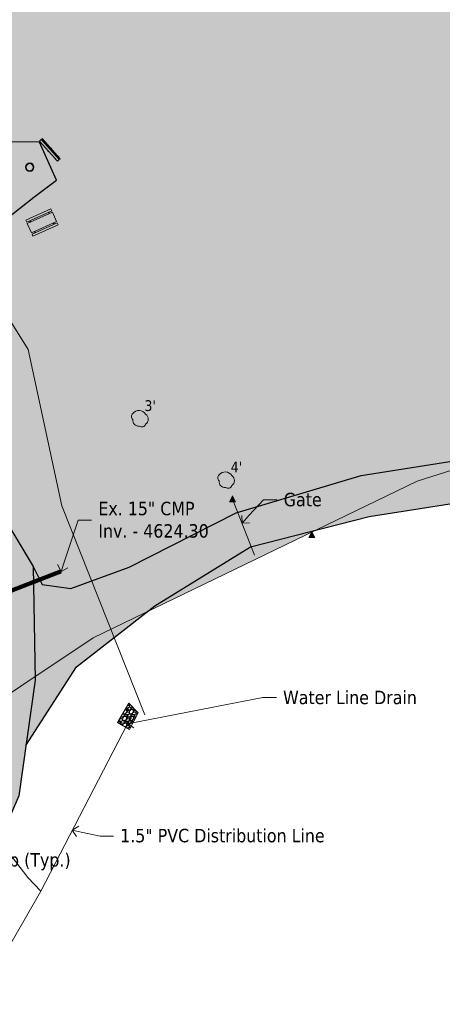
# Model space of a CAD drawing. Header units: feet. Extents: x 1134441 to 1136481, y 647925 to 649487.
# Tile 11 of 13: x 1135107 to 1135233, y 649016 to 649309. Entities that reach past the tile are written whole.
import ezdxf
from ezdxf import colors
from ezdxf.entities.mleader import LeaderData, LeaderLine
from ezdxf.math import Vec2, Vec3

# ---------------------------------------------------------------- set-up
doc = ezdxf.new("R2010")
doc.units = ezdxf.units.FT
doc.header["$LTSCALE"] = 0.75
doc.header["$MEASUREMENT"] = 0
doc.linetypes.add('HIDDEN2', pattern=[0.1875, 0.125, -0.0625])
for name, color, linetype, lineweight in [('V-ANNO-TEXT', 7, 'Continuous', 13), ('V-PVMT-ASPH', 41, 'Continuous', 25), ('V-PVMT-GRVL', 45, 'Continuous', 25), ('V-PVMT-HTCH-ASPH', 9, 'Continuous', 13), ('V-PVMT-HTCH-GRVL', 9, 'Continuous', 20), ('V-SITE-FENC', 8, 'Continuous', 18), ('V-SITE-ROCK', 144, 'Continuous', 18), ('V-SITE-SURV', 4, 'Continuous', 18)]:
    doc.layers.add(name, color=color, linetype=linetype, lineweight=lineweight)
for name, color, linetype, lineweight, true_color in [('V-SITE-FLOOD', 4, 'Continuous', 13, 0x00ffff), ('V-UTIL-POWR-LINE-UNDR', 30, 'Buried Electric', 15, 0xff7f00), ('V-UTIL-STRM-LINE', 1, 'HIDDEN2', 15, 0xff0000), ('V-UTIL-STRM-STRC-TEXT', 1, 'Continuous', 20, 0xff0000), ('V-UTIL-WATR-LINE', 5, 'W_LINE', 15, 0x0000ff), ('V-WATR-TEXT', 5, 'Continuous', 20, 0x0000ff)]:
    doc.layers.add(name, color=color, linetype=linetype, lineweight=lineweight, true_color=true_color)
doc.styles.add('SEI Annotative', font='tahoma.ttf', dxfattribs={"height": 0.1})
doc.styles.add('SEI-Dim & Leader', font='tahoma.ttf')
doc.linetypes.add('Buried Electric', pattern='A,0.15,-0.15,0.15,-0.15,0.15,-0.15,0.15,-0.15,0.15,-0.15,["UP",SEI-Dim & Leader,S=0.08,R=0,X=-0.075,Y=-0.05],-0.15', length=1.65)
doc.linetypes.add('W_LINE', pattern='A,0.15,-0.15,0.15,-0.15,0.15,-0.15,0.15,-0.15,0.15,-0.15,["W",SEI-Dim & Leader,S=0.08,R=0,X=-0.025,Y=-0.05],-0.15', length=1.65)

# ---------------------------------------------------------------- blocks, each defined once
blk = doc.blocks.new('_Open90')
at = {"color": 0, "linetype": 'ByBlock', "lineweight": -2}
for p, q in [((0, 0), (-1, 0)), ((-0.5, 0.5), (0, 0)), ((0, 0), (-0.5, -0.5))]:
    blk.add_line(p, q, dxfattribs=at)
blk = doc.blocks.new('V-LEGL- Corner Location 5')
h = blk.add_hatch(color=256)
h.dxf.hatch_style = 1
h.paths.add_polyline_path([(2.775557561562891e-17, 0.4999999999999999), (-0.45342273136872, -0.383392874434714), (0.45342273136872, -0.383392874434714)])
at = {"flags": 128}
blk.add_lwpolyline([(-0.45342273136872, -0.383392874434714), (3.061616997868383e-17, 0.5), (0.4534227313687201, -0.383392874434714)], close=True, dxfattribs=at)
blk = doc.blocks.new('Pinic Table')
at = {"layer": 'V-SITE-SURV', "transparency": 33554457}
h = blk.add_hatch(color=256, dxfattribs=at)
h.dxf.hatch_style = 1
h.paths.add_polyline_path([(4.580000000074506, -0.9179549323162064), (4.125, -0.9179549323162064), (4.125, -1.11795493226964), (4.580000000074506, -1.11795493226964)])
h.paths.add_polyline_path([(1.125, -0.9179549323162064), (0.6699999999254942, -0.9179549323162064), (0.6699999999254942, -1.11795493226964), (1.125, -1.11795493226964)])
h.paths.add_polyline_path([(4.580000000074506, -7.082045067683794), (4.125, -7.082045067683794), (4.125, -7.282045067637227), (4.580000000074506, -7.282045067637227)])
h.paths.add_polyline_path([(1.125, -7.082045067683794), (0.6699999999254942, -7.082045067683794), (0.6699999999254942, -7.282045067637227), (1.125, -7.282045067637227)])
h.paths.add_polyline_path([(0.6699999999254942, 0), (0, 0), (0, -8.199999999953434), (0.6699999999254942, -8.199999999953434)])
h.paths.add_polyline_path([(1.125, -8.199999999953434), (1.125, 0), (4.125, 0), (4.125, -8.199999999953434)])
h.paths.add_polyline_path([(4.580000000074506, 0), (5.25, 0), (5.25, -8.199999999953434), (4.580000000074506, -8.199999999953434)])
at = {"layer": 'V-SITE-SURV', "flags": 128}
for points in [[(0.6699999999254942, 0), (0, 0), (0, -8.199999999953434), (0.6699999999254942, -8.199999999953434)], [(1.125, -8.199999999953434), (1.125, 0), (4.125, 0), (4.125, -8.199999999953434)], [(4.580000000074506, 0), (5.25, 0), (5.25, -8.199999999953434), (4.580000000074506, -8.199999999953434)]]:
    blk.add_lwpolyline(points, close=True, dxfattribs=at)
for points in [[(0.6699999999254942, -0.9179549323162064), (1.125, -0.9179549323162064)], [(0.6699999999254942, -1.11795493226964), (1.125, -1.11795493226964)], [(4.125, -0.9179549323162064), (4.580000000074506, -0.9179549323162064)], [(4.125, -1.11795493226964), (4.580000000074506, -1.11795493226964)], [(0.6699999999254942, -7.082045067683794), (1.125, -7.082045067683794)], [(0.6699999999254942, -7.282045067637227), (1.125, -7.282045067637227)], [(4.125, -7.082045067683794), (4.580000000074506, -7.082045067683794)], [(4.125, -7.282045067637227), (4.580000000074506, -7.282045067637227)]]:
    blk.add_lwpolyline(points, dxfattribs=at)
blk = doc.blocks.new('Fire Pit')
at = {"layer": 'V-SITE-SURV', "transparency": 33554457}
h = blk.add_hatch(color=256, dxfattribs=at)
h.dxf.hatch_style = 1
edge = h.paths.add_edge_path()
edge.add_arc((0, 0), 1.25, 0, 360)
edge = h.paths.add_edge_path(flags=17)
edge.add_arc((0, 0), 1.05, 0, 360)
at = {"layer": 'V-SITE-SURV'}
for radius in [1.25, 1.05]:
    blk.add_circle((0, 0), radius, dxfattribs=at)
blk = doc.blocks.new('Bench')
at = {"layer": 'V-SITE-SURV', "transparency": 33554457}
h = blk.add_hatch(color=256, dxfattribs=at)
h.dxf.hatch_style = 1
h.paths.add_polyline_path([(8.081815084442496, -0.001715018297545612), (8.054184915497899, 0.6677150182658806), (-0.01381508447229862, 0.3347150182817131), (0.01381508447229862, -0.3347150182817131)])
h.paths.add_polyline_path([(0.960559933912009, -0.2956389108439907), (0.7607300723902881, -0.3038867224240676), (0.7669159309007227, -0.4537591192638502), (0.9667457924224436, -0.445511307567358)])
h.paths.add_polyline_path([(0.9226200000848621, 0.6235784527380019), (0.7227901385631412, 0.6153306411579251), (0.7330999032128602, 0.3655433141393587), (0.9329297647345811, 0.3737911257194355)], flags=17)
h.paths.add_polyline_path([(8.04387515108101, 0.9175023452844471), (8.037689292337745, 1.067374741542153), (-0.03031070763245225, 0.7343747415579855), (-0.02412484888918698, 0.5845023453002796)])
h.paths.add_polyline_path([(0.9123102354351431, 0.8733657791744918), (0.7124803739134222, 0.865117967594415), (0.7166042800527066, 0.7652030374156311), (0.9164341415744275, 0.7734508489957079)], flags=17)
h.paths.add_polyline_path([(4.109790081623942, 0.7551262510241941), (3.909960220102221, 0.7468784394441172), (3.92026998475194, 0.4970911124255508), (4.120099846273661, 0.505338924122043)])
h.paths.add_polyline_path([(4.099480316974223, 1.004913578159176), (3.899650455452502, 0.996665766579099), (3.903774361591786, 0.8967508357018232), (4.103604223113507, 0.9049986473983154)], flags=17)
h.paths.add_polyline_path([(4.147730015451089, -0.1640911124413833), (3.947900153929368, -0.1723389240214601), (3.954086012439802, -0.3222113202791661), (4.153915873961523, -0.313963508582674)], flags=17)
h.paths.add_polyline_path([(7.334900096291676, -0.03254331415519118), (7.135070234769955, -0.040791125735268), (7.141256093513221, -0.190663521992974), (7.341085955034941, -0.1824157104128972)], flags=17)
h.paths.add_polyline_path([(7.296960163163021, 0.8866740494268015), (7.0971303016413, 0.8784262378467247), (7.107440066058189, 0.6286389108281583), (7.30726992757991, 0.6368867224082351)], flags=17)
h.paths.add_polyline_path([(7.286650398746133, 1.136461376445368), (7.086820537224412, 1.128213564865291), (7.090944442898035, 1.028298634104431), (7.290774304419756, 1.036546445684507)])
at = {"layer": 'V-SITE-SURV', "flags": 128}
for points in [[(-0.03031070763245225, 0.7343747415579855), (8.037689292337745, 1.067374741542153)], [(8.037689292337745, 1.067374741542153), (-0.03031070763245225, 0.7343747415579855)], [(-0.02412484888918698, 0.5845023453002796), (-0.03031070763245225, 0.7343747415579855)], [(-0.02412484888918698, 0.5845023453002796), (8.04387515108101, 0.9175023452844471)], [(0.9164341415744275, 0.7734508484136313), (0.9123102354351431, 0.8733657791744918), (0.7124803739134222, 0.865117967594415), (0.7166042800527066, 0.7652030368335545)], [(0.7227901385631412, 0.6153306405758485), (0.7330999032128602, 0.3655433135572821)], [(0.9329297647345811, 0.3737911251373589), (0.9226200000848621, 0.6235784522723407)], [(4.103604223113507, 0.9049986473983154), (4.099480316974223, 1.004913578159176), (3.899650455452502, 0.996665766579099), (3.903774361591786, 0.8967508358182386)], [(3.909960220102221, 0.7468784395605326), (3.92026998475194, 0.4970911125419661)], [(4.120099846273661, 0.505338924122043), (4.109790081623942, 0.7551262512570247)], [(7.090944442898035, 1.028298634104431), (7.086820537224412, 1.128213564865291), (7.286650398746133, 1.136461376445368), (7.290774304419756, 1.036546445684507)], [(7.107440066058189, 0.6286389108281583), (7.0971303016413, 0.8784262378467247)], [(7.296960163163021, 0.8866740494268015), (7.30726992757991, 0.6368867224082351)], [(8.04387515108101, 0.9175023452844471), (8.037689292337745, 1.067374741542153)], [(0.7607300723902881, -0.3038867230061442), (0.7669159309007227, -0.4537591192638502), (0.9667457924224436, -0.445511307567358), (0.960559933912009, -0.2956389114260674)], [(3.947900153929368, -0.1723389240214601), (3.954086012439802, -0.3222113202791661), (4.153915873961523, -0.313963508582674), (4.147730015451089, -0.1640911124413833)], [(7.334900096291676, -0.03254331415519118), (7.341085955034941, -0.1824157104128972), (7.141256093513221, -0.190663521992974), (7.135070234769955, -0.040791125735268)]]:
    blk.add_lwpolyline(points, dxfattribs=at)
blk.add_lwpolyline([(0.01381508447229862, -0.3347150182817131), (-0.01381508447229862, 0.3347150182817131), (8.054184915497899, 0.6677150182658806), (8.081815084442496, -0.001715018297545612)], close=True, dxfattribs=at)

msp = doc.modelspace()

# ---------------------------------------------------------------- hatches: boundary and pattern name
at = {"layer": 'V-PVMT-HTCH-ASPH', "transparency": 33554483}
h = msp.add_hatch(color=256, dxfattribs=at)
h.dxf.hatch_style = 1
h.paths.add_polyline_path([(1134980.545, 648703.4819999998), (1134971.578, 648717.0359999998), (1134963.364, 648729.8020000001), (1134961.165615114, 648739.9201309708), (1134959.491, 648736.2739999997), (1134937.521, 648694.2689999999), (1134919.520670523, 648661.9556249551), (1134925.467, 648658.108), (1134936.316, 648644.9909999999), (1134945.301999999, 648633.966), (1134946.674000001, 648634.051), (1134962.433, 648666.2179999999)])
h.paths.add_polyline_path([(1135032.631, 648659.0800000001), (1135030.519, 648663.7349999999), (1135025.998, 648666.8959999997), (1135019.715, 648667.3839999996), (1135011.85, 648665.8509999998), (1135000.161, 648666.4369999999), (1134989.204, 648666.7140000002), (1134977.516, 648671.2779999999), (1134971.439, 648676.4709999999), (1134969.987442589, 648681.7606650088), (1134962.566478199, 648666.4926207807), (1134969.251, 648668.6179999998), (1134977.739, 648666.81), (1134984.634, 648664.1529999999), (1134997.665, 648662.4539999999), (1135005.438, 648662.7479999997), (1135010.120999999, 648661.2930000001), (1135010.954, 648658.7999999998), (1135010.287, 648655.9479999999), (1135013.624, 648649.0429999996), (1135023.465, 648645.6740000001), (1135031.39, 648649.4279999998)])
h.paths.add_polyline_path([(1135058.219000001, 648868.9589999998), (1135066.526000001, 648893.0619999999), (1135055.268999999, 648902.625), (1135045.039, 648911.0180000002), (1135042.256815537, 648919.107549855), (1135036.231, 648904.3329999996), (1135017.225, 648859.7709999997), (1135007.710838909, 648840.6158963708), (1135011.017, 648841.1639999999), (1135013.669, 648839.5460000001), (1135021.279, 648831.4709999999), (1135036.472, 648816.5260000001), (1135048.24, 648844.327)])
h.paths.add_polyline_path([(1135107.139, 648817.2879999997), (1135104.059, 648826.301), (1135096.897, 648838.895), (1135085.465, 648848.2429999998), (1135068.223999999, 648853.2280000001), (1135061.299, 648859.8080000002), (1135058.599, 648866.018), (1135058.219000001, 648868.9589999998), (1135048.246936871, 648844.3441228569), (1135061.255, 648847.0640000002), (1135073.164, 648847.6269999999), (1135088.804, 648841.4589999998), (1135098.121, 648828.5430000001), (1135091.665999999, 648825.2910000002), (1135085.799000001, 648821.3199999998), (1135084.27, 648815.685), (1135087.907, 648808.6319999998), (1135093.594000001, 648805.0329999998), (1135100.256, 648805.3459999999), (1135103.845, 648808.5609999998)])
h.paths.add_polyline_path([(1135103.229, 648977.3820000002), (1135098.085, 648986.54), (1135090.425, 648987.1969999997), (1135077.515, 648994.6069999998), (1135074.575686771, 648998.6879827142), (1135071.155, 648989.7429999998), (1135068.054990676, 648982.1818823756), (1135078.179, 648984.9109999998), (1135086.697, 648983.631), (1135094.608, 648980.7479999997), (1135090.109999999, 648969.6600000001), (1135081.038, 648951.7450000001), (1135069.228, 648918.0989999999), (1135062.069278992, 648896.8480551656), (1135066.476837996, 648893.1037639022), (1135073.41, 648916.8199999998), (1135084.617000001, 648949.3429999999), (1135093.605, 648967.145)])
h.paths.add_polyline_path([(1135078.139, 649039.216), (1135095.249, 649083.2009999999), (1135097.904327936, 649099.4292963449), (1135060.943, 649092.7949999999), (1135056.756, 649091.0260000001), (1135046.037, 649065.435), (1135033.956, 649031.409), (1135022.363, 648997.7909999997), (1135009.696, 648960.548), (1135010.456999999, 648959.895), (1135027.114, 648962.6239999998), (1135043.39, 648965.648), (1135048.253910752, 648964.4775401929), (1135061.037, 648995.139)])
h.paths.add_polyline_path([(1135044.710703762, 649061.6995016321), (1135033.949, 649063.6869999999), (1135023.903, 649070.1200000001), (1135015.05, 649073.6979999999), (1134998.674000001, 649074.8289999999), (1134988.450999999, 649075.1669999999), (1134981.248, 649073.1509999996), (1134975.310000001, 649067.7409999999), (1134974.306, 649061.3839999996), (1134980.040999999, 649054.9890000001), (1134988.539, 649053.9199999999), (1134994.341, 649058.2259999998), (1134996.392, 649063.2549999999), (1134997.62, 649069.0460000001), (1134999.496, 649069.7599999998), (1135014.631, 649069.7290000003), (1135034.419, 649058.5800000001), (1135040.21293883, 649049.0315975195)])
h.paths.add_polyline_path([(1135007.253, 648984.0149999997), (1135017.828550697, 648984.458995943), (1135021.046506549, 648993.9202993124), (1135001.188, 648984.1329999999), (1134989.51, 648981.1229999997), (1134985.746, 648984.1689999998), (1134979.127, 648988.0460000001), (1134973.363, 648988.0430000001), (1134968.289, 648984.551), (1134966.973, 648976.0019999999), (1134973.494, 648968.4610000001), (1134982.681, 648969.8560000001), (1134991.972, 648977.8300000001)])
h.paths.add_polyline_path([(1134804.18, 649120.744), (1134794.412, 649131.554), (1134780.393999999, 649143.5550000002), (1134774.13, 649149.548), (1134770.683167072, 649156.7844069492), (1134759.185000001, 649146.0379999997), (1134758.894449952, 649145.7626873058), (1134771.092, 649143.5759999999), (1134781.882, 649137.5439999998), (1134792.882, 649126.483), (1134793.437, 649121.2199999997), (1134786.038, 649111.3710000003), (1134786.08, 649102.3229999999), (1134795.223999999, 649096.7759999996), (1134802.731, 649099.9219999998), (1134807.99, 649107.574)])
h.paths.add_polyline_path([(1134838.573, 649166.0929999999), (1134832.046, 649168.3649999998), (1134826.939, 649167.122), (1134822.122, 649164.8139999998), (1134812.363, 649170.6140000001), (1134805.455, 649175.9640000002), (1134801.182904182, 649185.6838577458), (1134787.034722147, 649171.7892532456), (1134797.104, 649172.9869999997), (1134804.259, 649171.466), (1134820.221, 649159.7489999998), (1134829.776000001, 649149.5720000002), (1134837.834, 649149.2930000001), (1134843.036, 649157.0559999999)])
h.paths.add_polyline_path([(1134821.438999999, 649205.139), (1134829.595, 649212.8539999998), (1134818.227, 649216.4759999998), (1134792.047807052, 649225.1770165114), (1134769.905, 649204.0919999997), (1134736.142999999, 649171.2599999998), (1134700.861, 649137.4380000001), (1134690.327658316, 649125.6922222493), (1134695.482, 649125.2460000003), (1134717.182, 649118.869), (1134726.759, 649116.5759999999), (1134728.92, 649117.7659999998), (1134740.193, 649128.0419999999), (1134759.185000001, 649146.0379999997), (1134770.683167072, 649156.7844069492), (1134773.547, 649159.4610000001), (1134786.618, 649171.3799999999), (1134804.249, 649188.6949999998)])
h.paths.add_polyline_path([(1135113.185000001, 649272.673), (1135102.038, 649272.773), (1135100.279, 649265.0159999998), (1135102.481, 649256.0359999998), (1135100.472, 649252.4619999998), (1135093.149, 649247.642), (1135077.504, 649244.2829999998), (1135058.599493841, 649242.3932095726), (1135063.541, 649239.394), (1135064.411, 649239.3760000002), (1135084.134, 649241.577), (1135098.597, 649246.1969999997), (1135111.552999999, 649256.264), (1135118.305, 649261.3309999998)])
h.paths.add_polyline_path([(1135043.231, 649251.7209999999), (1135004.534, 649274.591), (1134990.075999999, 649283.0520000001), (1134969.07, 649294.98), (1134965.412, 649295.2549999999), (1134948.998, 649286.3330000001), (1134930.209721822, 649277.5478044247), (1134952.783, 649270.4580000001), (1134995.887, 649242.9359999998), (1135032.499962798, 649219.0358449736), (1135032.604, 649221.5300000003), (1135050.055, 649231.898), (1135063.541, 649239.3939999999)])
h.paths.add_polyline_path([(1135007.41, 649343.77), (1135002.089, 649343.4299999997), (1134997.585, 649341.8820000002), (1134997.98, 649333.9329999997), (1134999.856, 649327.54), (1134999.396, 649312.1260000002), (1134994.908, 649292.0419999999), (1134987.360377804, 649284.5940328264), (1134990.075999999, 649283.0520000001), (1134997.658115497, 649278.6148524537), (1135002.483, 649306.159), (1135006.036, 649324.0290000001), (1135008.97, 649334.4240000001)])
h.paths.add_polyline_path([(1134772.352378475, 649222.8830374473), (1134765.775, 649225.1749999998), (1134757.867299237, 649224.3490622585), (1134757.867869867, 649224.3546048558), (1134740.738, 649225.0949999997), (1134718.942, 649221.6040000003), (1134699.83, 649213.4580000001), (1134691.244, 649203.8509999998), (1134673.145, 649190.0800000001), (1134657.654, 649177.7999999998), (1134644.103, 649165.017), (1134622.606, 649140.1710000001), (1134610.936, 649123.3590000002), (1134605.734, 649108.2089999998), (1134603.958000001, 649096.9339999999), (1134602.218112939, 649088.04531897), (1134606.905101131, 649082.5576461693), (1134608.280999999, 649096.1370000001), (1134609.433999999, 649107.4780000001), (1134614.669, 649121.3829999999), (1134625.604, 649137.9639999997), (1134647.402, 649162.1569999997), (1134660.252, 649174.9070000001), (1134675.66, 649186.923), (1134694.971, 649195.977), (1134699.756, 649190.4179999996), (1134706.935000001, 649180.0729999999), (1134710.291744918, 649163.2892754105), (1134722.298127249, 649175.0794392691), (1134710.879, 649182.6099999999), (1134706.427, 649193.7859999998), (1134704.174000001, 649202.693), (1134705.481, 649207.1739999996), (1134719.919, 649217.5870000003), (1134741.899, 649221.591), (1134754.853, 649219.5189999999), (1134758.024, 649216.5970000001), (1134761.119, 649212.2630000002)])
h.paths.add_polyline_path([(1134622.902290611, 649059.4587418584), (1134614.332, 649073.8619999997), (1134601.606, 649088.7620000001), (1134582.909, 649053.469), (1134557.009, 649003.6779999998), (1134546.358, 648980.398), (1134536.657, 648959.6329999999), (1134533.04, 648948.3160000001), (1134533.17, 648946.702), (1134543.956999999, 648933.7829999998), (1134558.971111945, 648915.9227248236), (1134567.692, 648955.0320000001), (1134587.09, 648997.2650000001), (1134610.221, 649042.8489999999)])
h.paths.add_polyline_path([(1134582.621536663, 649052.9163711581), (1134573.482, 649051.2760000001), (1134563.562, 649051.3049999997), (1134541.067, 649055.9240000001), (1134527.543, 649059.5269999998), (1134526.308, 649062.1540000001), (1134520.228, 649071.5470000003), (1134509.901, 649070.7110000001), (1134505.467, 649061.0789999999), (1134506.579, 649055.3829999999), (1134518.888, 649051.81), (1134523.921, 649052.9249999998), (1134527.536, 649053.6659999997), (1134545.452, 649051.256), (1134564.218, 649046.2220000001), (1134569.692, 649040.9589999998), (1134573.939752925, 649036.2262285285)])
h.paths.add_polyline_path([(1134555.617121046, 649000.6357558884), (1134550.924000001, 648999.5269999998), (1134541.606, 649001.335), (1134528.674, 649013.4509999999), (1134517.619, 649025.1499999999), (1134515.54, 649037.523), (1134503.038, 649039.9919999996), (1134495.242000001, 649040.4009999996), (1134489.545, 649034.6830000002), (1134490.581999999, 649025.506), (1134493.943, 649021.1519999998), (1134512.901000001, 649019.6439999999), (1134516.607, 649019.6179999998), (1134526.489, 649009.8229999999), (1134539.043, 648996.915), (1134547.308885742, 648982.4763607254)])
h = msp.add_hatch(color=256, dxfattribs=at)
h.dxf.hatch_style = 1
h.paths.add_polyline_path([(1134734.895, 648210.6509999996), (1134727.112, 648219.568), (1134722.018, 648228.9070000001), (1134722.248, 648239.0589999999), (1134728.176, 648255.7000000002), (1134735.011, 648281.659), (1134740.591, 648331.4730000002), (1134738.56, 648359.0389999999), (1134728.26, 648395.5240000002), (1134716.817, 648435.2779999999), (1134719.073, 648456.4610000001), (1134739.308, 648493.4440000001), (1134768.632, 648523.0609999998), (1134806.595, 648556.0430000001), (1134846.377, 648585.5720000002), (1134882.618, 648612.0529999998), (1134913.498, 648651.1439999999), (1134937.521, 648694.2689999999), (1134959.491, 648736.2739999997), (1134978.544, 648777.7579999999), (1134996.663, 648818.3730000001), (1135017.225, 648859.7709999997), (1135036.231, 648904.3329999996), (1135054.039, 648947.9960000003), (1135071.155, 648989.7429999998), (1135088.834, 649035.9730000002), (1135107.038, 649078.0559999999), (1135111.950999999, 649112.435), (1135111.299000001, 649146.3479999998), (1135096.392, 649171.2000000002), (1135074.561, 649191.043), (1135034.217, 649217.915), (1134995.887, 649242.9359999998), (1134952.783, 649270.4580000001), (1134916.617000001, 649281.8169999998), (1134883.295, 649286.0240000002), (1134856.596, 649281.0779999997), (1134834.055, 649271.023), (1134795.533, 649244.798), (1134761.119, 649212.2630000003), (1134727.202, 649179.895), (1134692.663, 649145.9780000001), (1134658.754, 649108.6459999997), (1134636.194, 649076.8679999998), (1134610.221, 649042.8489999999), (1134587.09, 648997.2650000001), (1134567.692, 648955.0320000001), (1134557.27, 648908.2939999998), (1134547.325999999, 648867.1320000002), (1134544.253999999, 648853.7259999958), (1134543.597, 648850.1579999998), (1134543.788, 648849.9640000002), (1134540.670608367, 648837.8522184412), (1134538.068036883, 648825.6194752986), (1134536.986591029, 648818.5374968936), (1134536.431, 648811.395), (1134535.854269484, 648792.7814048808), (1134535.615, 648773.037), (1134535.814974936, 648765.4288633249), (1134536.459335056, 648757.8454252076), (1134538.133213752, 648745.1822317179), (1134540.247, 648732.585), (1134507.04, 648728.552), (1134507.449, 648717.8020000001), (1134501.975, 648716.8399999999), (1134498.723999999, 648714.4989999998), (1134488.642, 648710.0529999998), (1134474.749, 648701.716), (1134467.637, 648695.2290000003), (1134454.652, 648685.4649999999), (1134449.142, 648678.034), (1134448.066, 648670.2519999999), (1134451.484, 648664.983), (1134462.798, 648667.3629999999), (1134472.393999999, 648673.534), (1134480.429, 648671.452), (1134489.128, 648668.4869999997), (1134497.522, 648667.4219999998), (1134507.255, 648667.2220000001), (1134515.793735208, 648667.0465405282), (1134514.211956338, 648677.4828424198), (1134506.067250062, 648673.5595643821), (1134502.177216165, 648672.235295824), (1134497.313693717, 648671.1218309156), (1134492.390674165, 648671.3259249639), (1134486.285516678, 648673.1637658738), (1134480.181385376, 648675.4921176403), (1134475.486195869, 648678.5636320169), (1134470.964131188, 648682.9392147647), (1134469.590310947, 648687.0875405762), (1134470.093929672, 648690.5347249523), (1134472.170072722, 648693.68772901), (1134475.163246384, 648696.682328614), (1134477.554, 648698.773), (1134481.221248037, 648701.6233311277), (1134486.281558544, 648705.1762965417), (1134489.841, 648706.9620000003), (1134493.659758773, 648708.2999941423), (1134501.19171134, 648709.7739087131), (1134506.984, 648708.6969999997), (1134509.814999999, 648708.656), (1134511.472999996, 648695.554000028), (1134517.913, 648653.064), (1134530.070000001, 648649.0399999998), (1134537.146, 648644.9750000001), (1134547.5, 648640.9499999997), (1134550.755355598, 648639.994093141), (1134555.180970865, 648637.0071216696), (1134556.419, 648633.4019999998), (1134559.544, 648615.8489999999), (1134567.379, 648575.5239999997), (1134572.941, 648547.5929999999), (1134571.694, 648545.1719999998), (1134568.334, 648545.682), (1134553.843, 648548.435), (1134538.301, 648550.8089999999), (1134544.112, 648520.1140000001), (1134547.621, 648505.7039999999), (1134549.749306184, 648501.1861663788), (1134551.052406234, 648494.3636846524), (1134551.358, 648490.4309999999), (1134551.200322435, 648487.1983866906), (1134550.654747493, 648484.0082457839), (1134549.506663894, 648479.9539336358), (1134547.989, 648476.023), (1134544.876282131, 648469.9036357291), (1134541.710905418, 648465.404457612), (1134536.813467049, 648461.3155805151), (1134535.098, 648459.548), (1134532.480942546, 648456.1102692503), (1134531.016, 648453.389), (1134530.435971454, 648451.033582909), (1134530.578, 648447.9610000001), (1134530.976753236, 648446.4336426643), (1134531.620882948, 648444.992489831), (1134532.405908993, 648443.8353705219), (1134533.392, 648442.844), (1134535.276383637, 648441.6352064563), (1134538.048, 648440.6179999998), (1134541.220908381, 648440.188483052), (1134543.833000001, 648440.551), (1134544.946472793, 648441.0192387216), (1134545.929967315, 648441.7205287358), (1134547.039989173, 648442.8922349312), (1134547.943, 648444.23), (1134548.597892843, 648445.6985651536), (1134548.973096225, 648447.2621477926), (1134549.082462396, 648449.0497171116), (1134548.897, 648450.8310000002), (1134548.427246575, 648452.2966794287), (1134547.612116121, 648453.6022240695), (1134545.091432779, 648456.0205465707), (1134544.37572719, 648459.5822644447), (1134545.181813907, 648461.5018094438), (1134547.526000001, 648466.656), (1134550.118718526, 648472.0746408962), (1134553.827, 648479.7400000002), (1134554.673246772, 648481.9738128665), (1134555.161383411, 648484.3121405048), (1134555.575149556, 648488.9950459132), (1134555.618, 648493.696), (1134556.904, 648501.9199999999), (1134587.160152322, 648496.2511467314), (1134590.850426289, 648493.7984973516), (1134592.425, 648491.3870000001), (1134597.594, 648482.78), (1134605.686, 648468.4709999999, 0.09668440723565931), (1134655.470999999, 648422.6080000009), (1134689.73, 648404.9709999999), (1134696.149338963, 648398.3766053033, -0.2178928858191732), (1134718.527935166, 648335.6857125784), (1134714.448, 648288.4780000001), (1134707.611, 648262.872), (1134702.600218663, 648250.0607439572, -0.5949137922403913), (1134676.537, 648244.816), (1134668.279, 648256.0350000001), (1134666.941453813, 648263.0434197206), (1134683.547999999, 648272.5870000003), (1134684.193, 648273.8249999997), (1134680.545, 648280.9100000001), (1134668.747, 648302.355), (1134656.09, 648325.682), (1134647.136, 648342.7620000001), (1134645.665999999, 648343.8629999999), (1134628.888, 648334.787), (1134602.558, 648320.4610000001), (1134586.976, 648311.801), (1134591.653, 648303.3569999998), (1134611.418, 648265.9589999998), (1134624.847, 648241.7949999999), (1134633.882999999, 648246.4529999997), (1134642.885, 648248.98, -0.1417062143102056), (1134679.004, 648202.214), (1134676.385, 648186.6409999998), (1134663.611, 648160.466), (1134647.654999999, 648119.6749999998), (1134636.030999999, 648073.517), (1134632.452, 648030.0660000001), (1134641.003, 647975.6869999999), (1134653.314999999, 647924.656), (1134671.767, 647938.631), (1134661.365, 647978.8769999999), (1134654.64, 648028.9890000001), (1134658.324, 648070.6490000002), (1134669.301, 648112.4790000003), (1134683.956, 648152.5800000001), (1134694.367000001, 648175.6740000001), (1134696.981, 648180.108), (1134709.513, 648185.696), (1134724.142999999, 648184.6859999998), (1134732.878, 648182.7689999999), (1134772.427, 648164.2510000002), (1134803.909, 648145.9079999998), (1134820.558, 648130.0690000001), (1134836.305, 648107.6809999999), (1134853.109, 648070.4499999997), (1134857.767, 648057.4479999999), (1134879.185000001, 648052.0120000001), (1134869.618, 648079.3569999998), (1134854.823, 648117.4649999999), (1134833.748, 648146.244), (1134815.223, 648160.1869999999), (1134781.822, 648181.915), (1134743.005, 648204.661)])
h.paths.add_polyline_path([(1134684.538, 648435.2489999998), (1134660.276, 648435.094), (1134630.903151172, 648457.3682325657), (1134624.279, 648464.7209999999), (1134616.757, 648475.4979999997), (1134609.659162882, 648487.0325647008), (1134603.249, 648498.963), (1134591.751, 648526.6629999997), (1134584.58, 648549.3169999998), (1134579.313, 648578.5150000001), (1134568.325999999, 648635.892), (1134561.593, 648678.7310000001), (1134555.288000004, 648714.8619999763), (1134553.058, 648728.551), (1134550.742441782, 648741.1201033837), (1134548.948169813, 648753.7741445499), (1134548.007037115, 648763.7697386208), (1134547.593, 648773.801), (1134547.493847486, 648797.4066217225), (1134548.821146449, 648801.0899023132), (1134550.495999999, 648802.5149999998), (1134556.919, 648805.4139999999), (1134562.947096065, 648808.2635816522), (1134569.132857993, 648810.7524382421), (1134575.355075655, 648812.8351738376), (1134581.691, 648814.5410000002), (1134585.277573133, 648815.3645123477), (1134589.12899851, 648811.4984071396, 0.08007607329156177), (1134591.492243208, 648809.3666843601), (1134602.37618887, 648802.3268988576, 0.3574516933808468), (1134614.974244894, 648803.749807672), (1134620.16752813, 648809.0870256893, -0.1127130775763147), (1134623.904582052, 648811.5066153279, 0.8808980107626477), (1134620.332594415, 648827.211972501, -0.2103036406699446), (1134612.679147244, 648829.7262427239), (1134605.534, 648836.146), (1134591.184708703, 648845.5042798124), (1134594.738, 648863.6529999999), (1134576.852, 648858.625), (1134561.156048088, 648853.9872615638, -0.5777278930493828), (1134557.390124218, 648857.5699237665), (1134569.165, 648906.227), (1134583.714, 648948.5189999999), (1134603.081999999, 648991.932), (1134624.409, 649032.8169999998), (1134645.648, 649070.0619999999), (1134668.308, 649101.1380000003), (1134700.861, 649137.4380000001), (1134736.142999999, 649171.2599999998), (1134769.905, 649204.0919999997), (1134802.121, 649234.7689999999), (1134839.593, 649260.3649999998), (1134859.89, 649269.486), (1134884.931, 649274.3319999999), (1134913.790999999, 649270.2609999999), (1134943.997, 649256.0899999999), (1134987.671, 649231.4069999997), (1135026.68, 649208.1739999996), (1135066.898, 649181.5130000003), (1135088.605, 649162.1979999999), (1135100.673, 649141.5439999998), (1135100.5, 649115.2929999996), (1135095.249, 649083.2009999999), (1135078.139, 649039.216), (1135061.037, 648995.139), (1135043.38, 648952.787), (1135024.328, 648908.4010000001), (1135004.885, 648865.3819999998), (1134986.015, 648823.0860000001), (1134968.11, 648783.233), (1134949.46, 648742.307), (1134927.439999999, 648700.452), (1134903.339, 648657.756), (1134874.885, 648621.2589999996), (1134839.298, 648595.4440000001), (1134796.247, 648568.4359999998), (1134757.017, 648544.0249999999), (1134721.619, 648507.4079999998), (1134706.280999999, 648460.1660000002), (1134696.603, 648443.4469999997)], flags=16)
h.paths.add_polyline_path([(1134604.654476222, 648805.8223054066), (1134595.351, 648811.2449999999), (1134586.320643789, 648818.4267525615, -0.304796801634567), (1134584.971183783, 648822.6800139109), (1134587.045501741, 648829.774043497), (1134588.709292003, 648835.4640956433, -0.4830879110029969), (1134594.51443255, 648837.8250551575), (1134604.719890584, 648832.0657475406, -0.2249957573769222), (1134609.657971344, 648825.066114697), (1134612.098747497, 648810.9967161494, -0.6375507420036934)], flags=16)
h.paths.add_polyline_path([(1134973.494, 648968.4610000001), (1134966.973, 648976.0019999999), (1134968.289, 648984.551), (1134973.363, 648988.0430000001), (1134979.127, 648988.0460000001), (1134985.746, 648984.1689999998), (1134989.51, 648981.1229999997), (1135001.188, 648984.1329999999), (1135021.046506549, 648993.9202993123), (1135022.363, 648997.7909999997), (1135033.956, 649031.409), (1135040.21293883, 649049.0315975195), (1135034.419, 649058.5800000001), (1135014.631, 649069.7290000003), (1134999.496, 649069.7599999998), (1134997.62, 649069.0460000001), (1134996.392, 649063.2549999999), (1134994.341, 649058.2259999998), (1134988.539, 649053.9199999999), (1134980.040999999, 649054.9890000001), (1134974.306, 649061.3839999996), (1134975.310000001, 649067.7409999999), (1134981.248, 649073.1509999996), (1134988.450999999, 649075.1669999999), (1134998.674000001, 649074.8289999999), (1135015.05, 649073.6979999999), (1135023.903, 649070.1200000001), (1135033.949, 649063.6869999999), (1135044.710703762, 649061.6995016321), (1135033.956, 649031.409), (1135022.363, 648997.7909999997), (1135009.415889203, 648959.7244295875), (1135010.456999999, 648959.895), (1135009.696, 648960.548), (1135017.828550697, 648984.458995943), (1135007.253, 648984.0149999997), (1134991.972, 648977.8300000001), (1134982.681, 648969.8560000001)], flags=0)
h.paths.add_polyline_path([(1134795.223999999, 649096.7759999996), (1134786.08, 649102.3229999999), (1134786.038, 649111.3710000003), (1134793.437, 649121.2199999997), (1134792.882, 649126.483), (1134781.882, 649137.5439999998), (1134771.092, 649143.5759999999), (1134758.891075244, 649145.7632922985), (1134773.547, 649159.4610000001), (1134786.618, 649171.3799999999), (1134801.182904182, 649185.6838577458), (1134805.455, 649175.9640000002), (1134812.363, 649170.6140000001), (1134822.122, 649164.8139999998), (1134826.939, 649167.122), (1134832.046, 649168.3649999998), (1134838.573, 649166.0929999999), (1134843.036, 649157.0559999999), (1134837.834, 649149.2930000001), (1134829.776000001, 649149.5720000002), (1134820.221, 649159.7489999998), (1134804.259, 649171.466), (1134797.104, 649172.9869999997), (1134787.071622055, 649171.7936425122), (1134773.547, 649159.4610000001), (1134770.683167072, 649156.7844069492), (1134774.13, 649149.548), (1134780.393999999, 649143.5550000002), (1134794.412, 649131.554), (1134804.18, 649120.744), (1134807.99, 649107.574), (1134802.731, 649099.9219999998)], flags=0)
at = {"layer": 'V-PVMT-HTCH-GRVL', "transparency": 33554610}
h = msp.add_hatch(dxfattribs=at)
h.set_pattern_fill('AR-SAND', color=256)
h.set_pattern_definition([(37.50000000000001, (0, 0), (-0.06299335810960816, 1.926823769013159), [0, -1.52, 0, -1.7, 0, -1.625]), (7.499999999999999, (0, 0), (1.769776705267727, 2.82214606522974), [0, -0.82, 0, -1.37, 0, -0.525]), (327.5, (-1.23, 0), (3.114141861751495, 0.005659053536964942), [0, -0.5, 0, -1.8, 0, -2.35]), (317.5, (-1.23, 0), (3.006126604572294, 0.8776755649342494), [0, -0.25, 0, -1.18, 0, -1.35])])
h.paths.add_polyline_path([(1135299.063, 649179.0219999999), (1135359.935, 649193.25), (1135357.6, 649204.5630000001), (1135297.029, 649189.085), (1135246.745999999, 649179.3969999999), (1135208.995, 649173.44), (1135171.842, 649162.29), (1135139.912, 649146.159), (1135122.574, 649139.7599999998), (1135114.055, 649140.952), (1135111.299000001, 649146.3479999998), (1135111.950999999, 649112.435), (1135109.171272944, 649092.9837000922), (1135124.253, 649116.4640000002), (1135147.572, 649134.6260000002), (1135176.017999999, 649152.1529999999), (1135211.365, 649161.2510000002), (1135250.66, 649167.3619999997)])
at = {"layer": 'V-SITE-FLOOD', "transparency": 33554457}
h = msp.add_hatch(color=256, dxfattribs=at)
h.dxf.hatch_style = 1
h.paths.add_polyline_path([(1134914.782730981, 649486.6812236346), (1134964.912024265, 649449.9128447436), (1134986.127264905, 649409.6138352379), (1134975.347427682, 649311.0767022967), (1134958.917484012, 649205.057923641), (1134955.558909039, 649145.2391346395), (1134964.044928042, 649110.8634109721), (1134999.274655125, 649087.9986497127), (1135032.634643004, 649078.2829496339), (1135064.165377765, 649081.7137970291), (1135129.218654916, 649125.0400490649), (1135225.738491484, 649171.7426832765), (1135337.320879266, 649207.1686943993), (1135395.200465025, 649212.4327917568), (1135212.587666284, 649406.8701348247), (1135076.274280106, 649475.4291673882)])
at = {"layer": 'V-SITE-ROCK', "transparency": 33554483}
h = msp.add_hatch(color=256, dxfattribs=at)
h.dxf.hatch_style = 1
edge = h.paths.add_edge_path()
edge.add_arc((1135142.862132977, 649190.4739052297), 2.292974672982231, 31.605782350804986, 141.6057822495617, ccw=False)
edge.add_arc((1135143.765383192, 649190.1765805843), 1.829951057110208, -54.999999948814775, 54.999999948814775, ccw=False)
edge.add_arc((1135143.697353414, 649189.0655485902), 1.183072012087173, 230.8562352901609, 340.8562351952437, ccw=False)
edge.add_arc((1135142.696482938, 649189.7917268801), 1.663241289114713, 168.7854345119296, 278.78543441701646, ccw=False)
edge.add_arc((1135141.689164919, 649191.0066001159), 1.088198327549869, 125.0000000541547, 234.9999999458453, ccw=False)
h = msp.add_hatch(color=256, dxfattribs=at)
h.dxf.hatch_style = 1
edge = h.paths.add_edge_path()
edge.add_arc((1135168.557132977, 649172.1979052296), 2.292974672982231, 31.605782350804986, 141.6057822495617, ccw=False)
edge.add_arc((1135169.460383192, 649171.9005805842), 1.829951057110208, -54.999999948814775, 54.999999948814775, ccw=False)
edge.add_arc((1135169.392353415, 649170.7895485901), 1.183072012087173, 230.8562352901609, 340.8562351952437, ccw=False)
edge.add_arc((1135168.391482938, 649171.51572688), 1.663241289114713, 168.7854345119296, 278.78543441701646, ccw=False)
edge.add_arc((1135167.384164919, 649172.7306001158), 1.088198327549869, 125.0000000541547, 234.9999999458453, ccw=False)
at = {"layer": 'V-SITE-ROCK', "transparency": 33554559}
h = msp.add_hatch(dxfattribs=at)
h.set_pattern_fill('GRAVEL', color=256, scale=2)
h.set_pattern_definition([(228.012787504, (1.44, 2), (-16.00000000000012, -18.00000000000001), [0.269072, -26.6381760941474]), (184.969740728, (1.26, 1.8), (23.99999999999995, 2.00000000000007), [0.461736, -45.71184952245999]), (132.510447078, (0.8, 1.76), (20.00000000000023, -21.99999999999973), [0.325576, -32.2320651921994]), (267.273689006, (0.02, 1.26), (2.000000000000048, 40.00000000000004), [0.420476, -41.627116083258]), (292.833654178, (0, 0.84), (-9.999999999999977, 24.00000000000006), [0.41231, -40.8187462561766]), (357.273689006, (0.16, 0.46), (-40.00000000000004, 2.000000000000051), [0.420476, -41.627116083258]), (37.6942404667, (0.58, 0.44), (-26, -19.99999999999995), [0.5560579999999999, -55.049697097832]), (72.2553283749, (1.02, 0.78), (14.00000000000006, 44.00000000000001), [0.5249759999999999, -51.97264299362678]), (121.429565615, (1.18, 1.28), (-16.00000000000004, 25.99999999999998), [0.4219, -41.768146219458]), (175.236358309, (0.96, 1.64), (21.99999999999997, -2.000000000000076), [0.481664, -23.6015251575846]), (222.397437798, (0.48, 1.68), (-23.99999999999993, -21.99999999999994), [0.622896, -61.6667500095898]), (138.814074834, (2, 1.24), (-14.00000000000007, 12), [0.212602, -21.0476896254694]), (171.46923439, (1.84, 1.38), (26, -3.99999999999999), [0.404474, -40.043022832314]), (225, (1.44, 1.44), (-2.220446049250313e-16, -1.999999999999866), [0.282842, -2.5455851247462]), (203.198590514, (1.3, 1.68), (9.999999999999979, 3.999999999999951), [0.152316, -15.0792302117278]), (291.801409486, (1.16, 1.62), (-1.999999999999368, 6.000000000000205), [0.215406, -10.554923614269]), (30.96375653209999, (1.24, 1.42), (6.000000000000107, 3.999999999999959), [0.349858, -11.3120457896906]), (161.565051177, (1.54, 1.6), (4.000000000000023, -1.999999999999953), [0.252982, -6.071573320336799]), (16.389540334, (0, 1.62), (19.99999999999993, 6.000000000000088), [0.3544, -35.0856902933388]), (70.3461759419, (0.34, 1.72), (-8.00000000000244, -22.00000000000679), [0.297322, -29.434815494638]), (293.198590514, (1.54, 2), (-3.999999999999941, 9.999999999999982), [0.30463, -14.9269162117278]), (343.610459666, (1.66, 1.72), (-19.99999999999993, 6.000000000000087), [0.3543999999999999, -35.08569029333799]), (339.44395478, (0, 0.38), (-10.00000000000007, 4.000000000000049), [0.34176, -16.746247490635]), (294.775140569, (0.32, 0.26), (-10.00000000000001, 22), [0.286356, -28.349286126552]), (66.8014094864, (1.56, 0), (3.999999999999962, 9.99999999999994), [0.30463, -14.9269162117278]), (17.3540246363, (1.68, 0.28), (-25.99999999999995, -7.999999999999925), [0.335262, -33.19084722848]), (69.44395478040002, (0.58, 0), (-4.000000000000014, -9.99999999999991), [0.17088, -16.917127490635]), (101.309932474, (1.44, 0), (-1.999999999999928, 8.000000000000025), [0.10198, -10.0960590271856]), (165.963756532, (1.42, 0.1), (5.999999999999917, -2.000000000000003), [0.41231, -7.8339012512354]), (186.009005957, (1.02, 0.2), (20.00000000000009, 1.999999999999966), [0.3821, -37.8278463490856]), (303.690067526, (1.24, 1.24), (-1.999999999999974, 3.999999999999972), [0.2884439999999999, -6.922658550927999]), (353.157226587, (1.4, 1), (34.00000000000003, -4.000000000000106), [0.503588, -49.8551252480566]), (60.9453959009, (1.9, 0.94), (-7.999999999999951, -13.99999999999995), [0.205912, -20.385348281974]), (90, (2, 1.12), (-2, 2), [0.12, -1.88]), (120.256437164, (0.98, 0.26), (8.000000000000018, -14.00000000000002), [0.277848, -27.5070399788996]), (48.01278750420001, (0.84, 0.5), (16, 17.99999999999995), [0.538144, -26.3691040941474]), (0, (1.2, 0.9), (2, 2), [0.52, -1.48]), (325.3048464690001, (1.72, 0.9), (20.00000000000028, -13.99999999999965), [0.316228, -31.306548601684]), (254.054604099, (1.98, 0.72), (-2.000000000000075, -8.000000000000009), [0.291204, -14.269015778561]), (207.645975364, (1.9, 0.44), (-37.9999999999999, -20.0000000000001), [0.47413, -46.93894836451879]), (175.42607874, (1.48, 0.22), (-25.99999999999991, 2.000000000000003), [0.501598, -49.6581468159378])])
h.paths.add_polyline_path([(1135136.473, 649099.8229999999), (1135140.035, 649097.7919999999), (1135142.571, 649102.787), (1135139.812, 649105.6200000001)])

# ---------------------------------------------------------------- linework, layer by layer
at = {"layer": 'V-PVMT-ASPH', "flags": 128}
for points in [[(1134856.596, 649281.0779999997), (1134883.295, 649286.0240000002), (1134916.617000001, 649281.8169999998), (1134952.783, 649270.4580000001), (1134995.887, 649242.9359999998), (1135034.217, 649217.915), (1135074.561, 649191.043), (1135096.392, 649171.2000000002), (1135111.299000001, 649146.3479999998), (1135111.950999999, 649112.435), (1135107.038, 649078.0559999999), (1135088.834, 649035.9730000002), (1135071.155, 648989.7429999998), (1135054.039, 648947.9960000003), (1135036.231, 648904.3329999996), (1135017.225, 648859.7709999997), (1134996.663, 648818.3730000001), (1134978.544, 648777.7579999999), (1134959.491, 648736.2739999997), (1134937.521, 648694.2689999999), (1134913.498, 648651.1439999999), (1134882.618, 648612.0529999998)], [(1135063.541, 649239.394), (1135064.411, 649239.3760000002), (1135084.134, 649241.577), (1135098.597, 649246.1969999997), (1135111.552999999, 649256.264), (1135118.305, 649261.3309999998), (1135113.185000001, 649272.673), (1135102.038, 649272.773), (1135100.279, 649265.0159999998), (1135102.481, 649256.0359999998), (1135100.472, 649252.4619999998), (1135093.149, 649247.642), (1135077.504, 649244.2829999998), (1135058.599493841, 649242.3932095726)]]:
    msp.add_lwpolyline(points, dxfattribs=at)
at = {"layer": 'V-PVMT-GRVL', "flags": 128}
for points in [[(1135111.299000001, 649146.3479999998), (1135114.055, 649140.952), (1135122.574, 649139.7599999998), (1135139.912, 649146.159), (1135171.842, 649162.29), (1135208.995, 649173.44), (1135246.745999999, 649179.3969999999), (1135297.029, 649189.085), (1135357.6, 649204.5630000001)], [(1135109.171272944, 649092.9837000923), (1135124.253, 649116.4640000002), (1135147.572, 649134.6260000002), (1135176.017999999, 649152.1529999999), (1135211.365, 649161.2510000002), (1135250.66, 649167.3619999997), (1135299.063, 649179.0219999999), (1135359.935, 649193.25)]]:
    msp.add_lwpolyline(points, dxfattribs=at)
at = {"layer": 'V-SITE-FENC', "flags": 128}
msp.add_lwpolyline([(1135177.295, 649149.722), (1135170.686, 649166.389)], dxfattribs=at)
at = {"layer": 'V-SITE-FLOOD', "flags": 128}
msp.add_lwpolyline([(1134914.782730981, 649486.6812236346), (1134914.782730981, 649486.6812236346), (1134964.912024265, 649449.9128447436), (1134986.127264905, 649409.6138352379), (1134975.347427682, 649311.0767022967), (1134958.917484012, 649205.057923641), (1134955.558909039, 649145.2391346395), (1134964.044928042, 649110.8634109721), (1134999.274655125, 649087.9986497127), (1135032.634643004, 649078.2829496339), (1135064.165377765, 649081.7137970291), (1135129.218654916, 649125.0400490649), (1135225.738491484, 649171.7426832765), (1135337.320879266, 649207.1686943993), (1135395.200465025, 649212.4327917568)], dxfattribs=at)
at = {"layer": 'V-SITE-ROCK', "flags": 128}
for points in [[(1135141.065, 649191.8979999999, -0.52056705), (1135144.815, 649191.6755887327, -0.52056705), (1135144.815, 649188.6775724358, -0.52056705), (1135142.950517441, 649188.1479999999, -0.52056705), (1135141.065, 649190.1152002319, -0.52056705)], [(1135166.76, 649173.6219999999, -0.52056705), (1135170.51, 649173.3995887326, -0.52056705), (1135170.51, 649170.4015724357, -0.52056705), (1135168.645517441, 649169.8719999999, -0.52056705), (1135166.76, 649171.8392002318, -0.52056705)]]:
    msp.add_lwpolyline(points, format="xyb", close=True, dxfattribs=at)
msp.add_lwpolyline([(1135136.473, 649099.8229999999), (1135140.035, 649097.7919999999), (1135142.571, 649102.787), (1135139.812, 649105.62), (1135139.812, 649105.6200000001)], close=True, dxfattribs=at)
at = {"layer": 'V-UTIL-POWR-LINE-UNDR', "flags": 128}
msp.add_lwpolyline([(1134480.127728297, 648231.4910384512), (1134494.996471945, 648496.1691917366), (1134496.354631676, 648566.44434151), (1134464.634199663, 648641.5326281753), (1134459.677329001, 648691.5978201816), (1134473.792826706, 648747.2770438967), (1134487.668805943, 648772.8760612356), (1134492.621603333, 648802.5716343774), (1134496.091176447, 648841.0190152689), (1134500.796308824, 648860.3211453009), (1134494.587384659, 648928.3795930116), (1134495.610681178, 649027.1179445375), (1134495.955, 649106.737), (1134599.221251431, 649131.4978260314), (1134637.553107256, 649168.5421751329), (1134656.340245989, 649214.8847448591), (1134694.635392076, 649279.0850905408), (1134746.477990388, 649319.7325033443), (1134803.106029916, 649342.8457422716), (1134848.624546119, 649349.4784079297), (1134877.799434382, 649337.8966334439), (1134908.972639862, 649315.1325047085), (1134965.723883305, 649315.5318607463), (1135021.655, 649297.834), (1135074.570971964, 649267.2988659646), (1135109.814885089, 649210.9488559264), (1135119.855903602, 649164.3586520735), (1135144.601334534, 649102.1495441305)], dxfattribs=at)
at = {"layer": 'V-UTIL-STRM-LINE', "const_width": 1.25, "flags": 128}
msp.add_lwpolyline([(1135097.224, 649136.181), (1135119.632, 649144.881)], dxfattribs=at)
at = {"layer": 'V-UTIL-WATR-LINE', "flags": 128}
for points in [[(1134946.432, 649283.888), (1135074.541151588, 649099.5990538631), (1135109.755, 649053.73), (1135113.62, 649049.674), (1135081.394236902, 648993.5410676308), (1135100.461075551, 648963.8033200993), (1135008.674239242, 648766.4398010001)], [(1135113.62, 649049.674), (1135139.398, 649099.505)]]:
    msp.add_lwpolyline(points, dxfattribs=at)

# ---------------------------------------------------------------- block references
at = {"layer": 'V-SITE-SURV'}
for name, p, rotation in [('Bench', (1135113.464, 649273.2520000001), 309.6901350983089), ('Pinic Table', (1135111.283, 649244.689), 114.0938608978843)]:
    msp.add_blockref(name, p, dxfattribs=dict(at, rotation=rotation))
msp.add_blockref('Fire Pit', (1135110.309, 649265.238), dxfattribs=at)
at = {"layer": 'V-SITE-SURV', "xscale": 2, "yscale": 2, "zscale": 2}
for p in [(1135170.686, 649166.389), (1135194.325, 649155.725)]:
    msp.add_blockref('V-LEGL- Corner Location 5', p, dxfattribs=at)

# ---------------------------------------------------------------- texts
at = {"layer": 'V-SITE-ROCK', "style": 'SEI Annotative'}
for s, p in [("3'", (1135144.468731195, 649192.6307688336)), ("4'", (1135170.163731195, 649174.3547688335))]:
    msp.add_text(s, height=3.2, dxfattribs=at).set_placement(p)

# ---------------------------------------------------------------- leaders
at = {"layer": 'V-ANNO-TEXT'}
ml = msp.add_multileader_mtext('Standard', dxfattribs=at)
ml.set_content('Gate', color=256, style='SEI-Dim & Leader')
ml.set_leader_properties(color=256, linetype='ByLayer', lineweight=-1)
ml.set_arrow_properties(name='OPEN90')
ml.build(insert=Vec2(0, 0))
ml.multileader.update_dxf_attribs({"text_left_attachment_type": 2, "text_right_attachment_type": 2, "dogleg_length": 0.1, "arrow_head_size": 3.2, "scale": 40})
ctx = ml.context
ctx.base_point, ctx.scale, ctx.arrow_head_size, ctx.plane_origin = Vec3(1135183.95776214, 649166.182072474), 40, 3.2, Vec3(1135173.532575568, 649159.2103231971)
ctx.left_attachment, ctx.right_attachment = 2, 2
notes = []
notes.append((ctx, [(0, (1, 1, 0), (1135179.95776214, 649166.182072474), (1, 0), 4, [(0, [(1135173.532575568, 649159.2103231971)], 0, [])])]))
ctx.mtext.insert, ctx.mtext.flow_direction = Vec3(1135185.95776214, 649168.259977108), 5
ml = msp.add_multileader_mtext('Standard', dxfattribs=at)
ml.set_content('Parking Wheel Stop (Typ.)', color=256, style='SEI-Dim & Leader')
ml.set_leader_properties(color=256, linetype='ByLayer', lineweight=-1)
ml.set_arrow_properties(name='OPEN90')
ml.build(insert=Vec2(0, 0))
ml.multileader.update_dxf_attribs({"text_left_attachment_type": 2, "text_right_attachment_type": 2, "dogleg_length": 0.1, "arrow_head_size": 3.2, "scale": 40})
ctx = ml.context
ctx.base_point, ctx.scale, ctx.arrow_head_size, ctx.plane_origin = Vec3(1135058.933852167, 649054.9036308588), 40, 3.2, Vec3(1135046.759499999, 649050.4465)
ctx.left_attachment, ctx.right_attachment = 2, 2
notes.append((ctx, [(0, (1, 1, 0), (1135054.933852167, 649054.9036308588), (1, 0), 4, [(0, [(1135046.759499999, 649050.4465)], 0, [])])]))
ctx.mtext.insert, ctx.mtext.width, ctx.mtext.flow_direction = Vec3(1135060.933852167, 649060.9703422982), 35.49754122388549, 5
at = {"layer": 'V-UTIL-STRM-STRC-TEXT'}
ml = msp.add_multileader_mtext('Standard', dxfattribs=at)
ml.set_content('Ex. 15" CMP\\PInv. - 4624.30', color=256, style='SEI-Dim & Leader')
ml.set_leader_properties(color=256, linetype='ByLayer', lineweight=-1)
ml.set_arrow_properties(name='OPEN90')
ml.build(insert=Vec2(0, 0))
ml.multileader.update_dxf_attribs({"text_left_attachment_type": 2, "text_right_attachment_type": 2, "dogleg_length": 0.1, "arrow_head_size": 3.2, "scale": 40})
ctx = ml.context
ctx.base_point, ctx.scale, ctx.arrow_head_size, ctx.plane_origin = Vec3(1135128.741878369, 649160.140905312), 40, 3.2, Vec3(1135119.632, 649144.881)
ctx.left_attachment, ctx.right_attachment = 2, 2
notes.append((ctx, [(0, (1, 1, 0), (1135124.741878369, 649160.140905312), (1, 0), 4, [(0, [(1135119.632, 649144.881)], 0, [])])]))
ctx.mtext.insert, ctx.mtext.flow_direction = Vec3(1135130.741878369, 649165.593781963), 5
at = {"layer": 'V-WATR-TEXT'}
ml = msp.add_multileader_mtext('Standard', dxfattribs=at)
ml.set_content('Water Line Drain', color=256, style='SEI-Dim & Leader')
ml.set_leader_properties(color=256, linetype='ByLayer', lineweight=-1)
ml.set_arrow_properties(name='OPEN90')
ml.build(insert=Vec2(0, 0))
ml.multileader.update_dxf_attribs({"text_left_attachment_type": 2, "text_right_attachment_type": 2, "dogleg_length": 0.1, "arrow_head_size": 3.2, "scale": 40})
ctx = ml.context
ctx.base_point, ctx.scale, ctx.arrow_head_size, ctx.plane_origin = Vec3(1135183.762024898, 649107.2762716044), 40, 3.2, Vec3(1135139.398, 649099.505)
ctx.left_attachment, ctx.right_attachment = 2, 2
notes.append((ctx, [(0, (1, 1, 0), (1135179.762024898, 649107.2762716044), (1, 0), 4, [(0, [(1135139.398, 649099.505)], 0, [])])]))
ctx.mtext.insert, ctx.mtext.flow_direction = Vec3(1135185.762024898, 649109.3313421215), 5
ml = msp.add_multileader_mtext('Standard', dxfattribs=at)
ml.set_content('1.5" PVC Distribution Line', color=256, style='SEI-Dim & Leader')
ml.set_leader_properties(color=256, linetype='ByLayer', lineweight=-1)
ml.set_arrow_properties(name='OPEN90')
ml.build(insert=Vec2(0, 0))
ml.multileader.update_dxf_attribs({"text_left_attachment_type": 2, "text_right_attachment_type": 2, "dogleg_length": 0.1, "arrow_head_size": 3.2, "scale": 40})
ctx = ml.context
ctx.base_point, ctx.scale, ctx.arrow_head_size, ctx.plane_origin = Vec3(1135135.242765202, 649066.0651156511), 40, 3.2, Vec3(1135122.998364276, 649067.8031516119)
ctx.left_attachment, ctx.right_attachment = 2, 2
notes.append((ctx, [(0, (1, 1, 0), (1135131.242765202, 649066.0651156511), (1, 0), 4, [(0, [(1135122.998364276, 649067.8031516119)], 0, [])])]))
ctx.mtext.insert, ctx.mtext.flow_direction = Vec3(1135137.242765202, 649068.1967476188), 5
for ctx, leaders in notes:
    for number, flags, end, landing, length, lines in leaders:
        leader = LeaderData()
        leader.index, (leader.has_last_leader_line, leader.has_dogleg_vector, leader.attachment_direction) = number, flags
        leader.last_leader_point, leader.dogleg_vector, leader.dogleg_length = Vec3(end), Vec3(landing), length
        for number, points, colour, breaks in lines:
            line = LeaderLine()
            line.index, line.vertices, line.color, line.breaks = number, Vec3.list(points), colors.encode_raw_color(colour), breaks
            leader.lines.append(line)
        ctx.leaders.append(leader)

doc.saveas('drawing.dxf')
